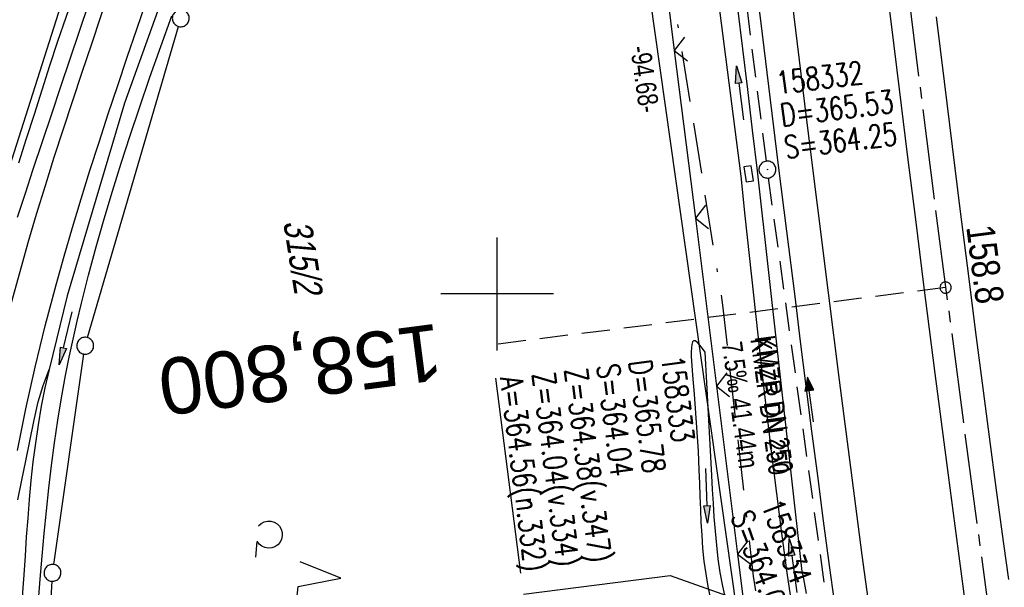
# Model space of a CAD drawing. Extents: x 510806 to 511233, y 466129 to 467087.
# Tile 20 of 35: x 510958 to 511045, y 466674 to 466724. Entities that reach past the tile are written whole.
import ezdxf
from ezdxf.enums import TextEntityAlignment as Align

# ---------------------------------------------------------------- set-up
doc = ezdxf.new("R2010")
doc.units = 0
doc.header["$LTSCALE"] = 10
doc.header["$MEASUREMENT"] = 0
for name, pattern in [('ACAD_ISO16W100', [73, 15, -6.5, 15, -6.5, 15, -7, 1, -7]), ('ACHSE', [5.5, 4, -0.5, 0.5, -0.5]), ('AUSGEZOGEN', [0]), ('LT00', [0]), ('LT17', [0.15, 0.1, -0.05]), ('STRICHLINIE2', [0.375, 0.25, -0.125])]:
    doc.linetypes.add(name, pattern=pattern)
doc.layers.get('0').update_dxf_attribs({"linetype": 'LT00'})
for name, color, linetype in [('--EK_FBR', 1, 'LT00'), ('--EK_Halt-Pfeil', 4, 'LT00'), ('--EK_Haltung', 7, 'STRICHLINIE2'), ('--EK_Haltung-Text', 140, 'LT00'), ('--EK_Schacht-Text', 5, 'LT00'), ('--EK_ST-93-1', 30, 'LT17'), ('--EL_DFK_AB_L', 21, 'LT00'), ('--EL_Halt-Pfeil', 4, 'LT00'), ('--EL_Haltung', 182, 'STRICHLINIE2'), ('--EL_Haltung-Text', 182, 'LT00'), ('-AX-093', 35, 'ACHSE'), ('-ST-93-1', 250, 'LT00'), ('ABSTAND', 8, 'LT00'), ('BAB-KABEL', 220, 'ACAD_ISO16W100'), ('DFK_AB_L', 21, 'LT00'), ('DFK_FLUR_NR', 250, 'LT00'), ('DFK_GZPKT', 250, 'LT00'), ('DFK_KATASTER', 250, 'LT00'), ('DFK_NUTZUNG', 250, 'LT00'), ('PFEIL', 140, 'AUSGEZOGEN'), ('V101_AFBR_BAB', 250, 'LT00'), ('V101_BOESCH', 250, 'LT00'), ('V101_GRABEN', 250, 'LT00'), ('V101_KA_PRUF', 182, 'LT00'), ('V101_LD_MARK', 250, 'LT00'), ('V101_RASTER', 250, 'LT00'), ('V101_SINKK', 182, 'LT00'), ('V101_ZAUN', 40, 'LT00')]:
    doc.layers.add(name, color=color, linetype=linetype)
doc.styles.add('Beschrift', font='ARIAL.TTF')
doc.styles.add('Haltungsbeschriftung', font='ARIAL.TTF', dxfattribs={"width": 0.75})
doc.styles.add('schachtbeschriftung', font='romans.shx', dxfattribs={"width": 0.75, "height": 2})
doc.styles.get("Standard").update_dxf_attribs({"font": 'ARIAL.TTF'})

# ---------------------------------------------------------------- blocks, each defined once
blk = doc.blocks.new('SYMB7010')
at = {"color": 0, "linetype": 'ByBlock'}
for points in [[(-0.031408, 0.499213), (-0.093728, 0.49134), (-0.15457, 0.475719), (-0.212975, 0.452595), (-0.268021, 0.422333), (-0.31884, 0.385411), (-0.36463, 0.342411), (-0.40467, 0.29401), (-0.438329, 0.240973), (-0.465074, 0.184136), (-0.484486, 0.124395), (-0.496256, 0.062692), (-0.5002, 0)], [(-0.5002, 0), (-0.496256, -0.062692), (-0.484486, -0.124395), (-0.465075, -0.184136), (-0.438329, -0.240973), (-0.404671, -0.29401), (-0.36463, -0.342411), (-0.31884, -0.385411), (-0.268021, -0.422333), (-0.212975, -0.452595), (-0.154571, -0.475719), (-0.093728, -0.49134), (-0.031408, -0.499213), (0.031408, -0.499213)], [(0.5002, 0), (0.496256, 0.062692), (0.484485, 0.124395), (0.465074, 0.184136), (0.438329, 0.240973), (0.40467, 0.29401), (0.36463, 0.342411), (0.31884, 0.385411), (0.268021, 0.422333), (0.212975, 0.452595), (0.15457, 0.475719), (0.093728, 0.49134), (0.031408, 0.499213), (-0.031408, 0.499213)], [(0.031408, -0.499213), (0.093728, -0.491341), (0.15457, -0.475719), (0.212975, -0.452595), (0.268021, -0.422333), (0.31884, -0.385411), (0.36463, -0.342411), (0.404671, -0.294011), (0.438329, -0.240974), (0.465075, -0.184136), (0.484486, -0.124395), (0.496256, -0.062692), (0.500201, 0)]]:
    blk.add_lwpolyline(points, dxfattribs=at)
blk = doc.blocks.new('Pfreil3')
at = {"layer": 'PFEIL'}
blk.add_hatch(color=256, dxfattribs=at).paths.add_polyline_path([(-1.549, 0.273), (-1.549, -0.273), (0, 0)])
for p, q in [((-1.549, 0), (-4.831, 0)), ((-1.549, -0.273), (-1.549, 0.273)), ((-1.549, 0.273), (0, 0)), ((0, 0), (-1.549, -0.273))]:
    blk.add_line(p, q, dxfattribs=at)
blk = doc.blocks.new('SYMB0003')
at = {"color": 0, "linetype": 'ByBlock'}
for p, q in [((-0.015712, 0), (0.010166, 0.012015)), ((0, -0.021257), (-0.015712, 0)), ((0.010166, 0.012015), (0, -0.021257))]:
    blk.add_line(p, q, dxfattribs=at)
for points in [[(-0.031395, 0.499013), (-0.093691, 0.491144), (-0.154509, 0.475528), (-0.21289, 0.452414), (-0.267913, 0.422164), (-0.318712, 0.385257), (-0.364484, 0.342274), (-0.404509, 0.293893), (-0.438154, 0.240877), (-0.464888, 0.184062), (-0.484292, 0.124345), (-0.496058, 0.062667), (-0.5, 0)], [(-0.5, 0), (-0.496058, -0.062667), (-0.484292, -0.124345), (-0.464888, -0.184062), (-0.438154, -0.240877), (-0.404509, -0.293893), (-0.364485, -0.342274), (-0.318712, -0.385257), (-0.267914, -0.422164), (-0.21289, -0.452414), (-0.154509, -0.475529), (-0.093691, -0.491144), (-0.031395, -0.499014), (0.031395, -0.499014)], [(0.5, 0), (0.496057, 0.062667), (0.484292, 0.124345), (0.464888, 0.184062), (0.438153, 0.240877), (0.404509, 0.293893), (0.364484, 0.342274), (0.318712, 0.385257), (0.267913, 0.422164), (0.21289, 0.452414), (0.154509, 0.475528), (0.093691, 0.491144), (0.031395, 0.499013), (-0.031395, 0.499013)], [(0.031395, -0.499014), (0.093691, -0.491144), (0.154509, -0.475529), (0.21289, -0.452414), (0.267914, -0.422164), (0.318712, -0.385257), (0.364485, -0.342274), (0.404509, -0.293893), (0.438154, -0.240877), (0.464889, -0.184062), (0.484292, -0.124345), (0.496058, -0.062667), (0.5, 0)]]:
    blk.add_lwpolyline(points, dxfattribs=at)
blk = doc.blocks.new('SYMB0024')
at = {"color": 0, "linetype": 'ByBlock'}
for p, q in [((-0.5, 0.5), (0, 0)), ((0, 0), (0.5, 0.5))]:
    blk.add_line(p, q, dxfattribs=at)
blk = doc.blocks.new('SYMB0652')
at = {"color": 0, "linetype": 'ByBlock'}
blk.add_lwpolyline([(-0.15, -0.075), (0.15, -0.075), (0.15, 0.075), (-0.15, 0.075), (-0.15, -0.075)], dxfattribs=at)
blk = doc.blocks.new('SYMB0070')
at = {"color": 0, "linetype": 'ByBlock'}
for p, q in [((-0.5, 0), (0.2, 0)), ((0.5, 0), (0.2, 0.1)), ((0.2, 0.1), (0.2, 0)), ((0.468, 0), (0.21, 0.086)), ((0.21, 0.086), (0.21, -0.086)), ((0.21, -0.086), (0.468, 0)), ((0.22, -0.072), (0.437, 0)), ((0.23, -0.058), (0.405, 0)), ((0.24, -0.045), (0.374, 0)), ((0.342, 0), (0.25, 0.031)), ((0.25, 0.031), (0.25, -0.031)), ((0.25, -0.031), (0.342, 0)), ((0.26, -0.017), (0.31, 0)), ((0.27, -0.003), (0.279, 0))]:
    blk.add_line(p, q, dxfattribs=at)
for points in [[(0.2, 0), (0.2, -0.1), (0.5, 0)], [(0.437, 0), (0.22, 0.072), (0.22, -0.072)], [(0.405, 0), (0.23, 0.058), (0.23, -0.058)], [(0.374, 0), (0.24, 0.045), (0.24, -0.045)], [(0.31, 0), (0.26, 0.017), (0.26, -0.017)], [(0.279, 0), (0.27, 0.003), (0.27, -0.003)]]:
    blk.add_lwpolyline(points, dxfattribs=at)
blk = doc.blocks.new('SYMB7201')
at = {"color": 0, "linetype": 'ByBlock'}
for p, q in [((0, 0.385), (-0.11, 0.015)), ((-0.255, -0.385), (-0.115, -0.385)), ((0.445, -0.385), (0.585, -0.385))]:
    blk.add_line(p, q, dxfattribs=at)
for points in [[(0.25, 0.015), (0.11, 0.015), (0, 0.385)], [(-0.393816, -0.383308), (-0.416239, -0.362945), (-0.432849, -0.337617), (-0.442589, -0.308936), (-0.444836, -0.27873), (-0.439449, -0.248923), (-0.426769, -0.221415), (-0.407606, -0.197958), (-0.38318, -0.180047), (-0.355047, -0.168823), (-0.325, -0.165), (-0.294953, -0.168823), (-0.26682, -0.180047), (-0.242394, -0.197959), (-0.223231, -0.221415), (-0.210551, -0.248923), (-0.205164, -0.27873), (-0.207411, -0.308936), (-0.21715, -0.337617), (-0.233761, -0.362945), (-0.256184, -0.383308)], [(0.306185, -0.383308), (0.283761, -0.362945), (0.267151, -0.337617), (0.257411, -0.308936), (0.255164, -0.27873), (0.260552, -0.248923), (0.273231, -0.221415), (0.292394, -0.197958), (0.31682, -0.180047), (0.344953, -0.168823), (0.375, -0.165), (0.405047, -0.168823), (0.43318, -0.180047), (0.457606, -0.197959), (0.476769, -0.221415), (0.489449, -0.248923), (0.494836, -0.27873), (0.492589, -0.308936), (0.48285, -0.337617), (0.466239, -0.362945), (0.443816, -0.383308)]]:
    blk.add_lwpolyline(points, dxfattribs=at)
blk = doc.blocks.new('SYMB2')
at = {"color": 0, "linetype": 'ByBlock', "flags": 128}
for points in [[(-0.031395, 0.499013), (-0.093691, 0.491144), (-0.154509, 0.475528), (-0.21289, 0.452414), (-0.267913, 0.422164), (-0.318712, 0.385257), (-0.364484, 0.342274), (-0.404509, 0.293893), (-0.438154, 0.240877), (-0.464888, 0.184062), (-0.484292, 0.124345), (-0.496058, 0.062667), (-0.5, 0)], [(-0.5, 0), (-0.496058, -0.062667), (-0.484292, -0.124345), (-0.464888, -0.184062), (-0.438154, -0.240877), (-0.404509, -0.293893), (-0.364485, -0.342274), (-0.318712, -0.385257), (-0.267914, -0.422164), (-0.21289, -0.452414), (-0.154509, -0.475529), (-0.093691, -0.491144), (-0.031395, -0.499014), (0.031395, -0.499014)], [(0.5, 0), (0.496057, 0.062667), (0.484292, 0.124345), (0.464888, 0.184062), (0.438153, 0.240877), (0.404509, 0.293893), (0.364484, 0.342274), (0.318712, 0.385257), (0.267913, 0.422164), (0.21289, 0.452414), (0.154509, 0.475528), (0.093691, 0.491144), (0.031395, 0.499013), (-0.031395, 0.499013)], [(0.031395, -0.499014), (0.093691, -0.491144), (0.154509, -0.475529), (0.21289, -0.452414), (0.267914, -0.422164), (0.318712, -0.385257), (0.364485, -0.342274), (0.404509, -0.293893), (0.438154, -0.240877), (0.464889, -0.184062), (0.484292, -0.124345), (0.496058, -0.062667), (0.5, 0)]]:
    blk.add_lwpolyline(points, dxfattribs=at)

msp = doc.modelspace()

# ---------------------------------------------------------------- linework, layer by layer
at = {"layer": '--EK_FBR'}
for points in [[(511029.905, 466672.735), (511029.473, 466675.918), (511028.944, 466679.889), (511028.424, 466683.861), (511027.911, 466687.835), (511027.405, 466691.809), (511026.904, 466695.784), (511026.406, 466699.759), (511025.68, 466705.577), (511024.957, 466711.395), (511024.236, 466717.213), (511023.515, 466723.031), (511022.064, 466734.726)], [(511045.209, 466645.309), (511044.889, 466647.519), (511044.624, 466649.397), (511044.365, 466651.276), (511044.109, 466653.155), (511043.856, 466655.035), (511043.111, 466660.573), (511042.367, 466666.112), (511041.626, 466671.651), (511040.891, 466677.19), (511039.857, 466685.064), (511038.837, 466692.94), (511037.832, 466700.818), (511037.105, 466706.593), (511036.384, 466712.369), (511035.669, 466718.146), (511034.957, 466723.923), (511034.381, 466728.611)], [(510965.741, 466727.16), (510964.888, 466724.656), (510964.037, 466722.152), (510963.193, 466719.645), (510962.357, 466717.136), (510961.532, 466714.624), (510960.722, 466712.106), (510959.93, 466709.584), (510959.157, 466707.055), (510958.408, 466704.519), (510957.685, 466701.975), (510956.903, 466699.093)], [(510957.496, 466686.122), (510958.242, 466689.819), (510959.061, 466693.501), (510959.95, 466697.165), (510960.907, 466700.811), (510961.617, 466703.355), (510962.356, 466705.891), (510963.121, 466708.42), (510963.908, 466710.942), (510964.715, 466713.459), (510965.538, 466715.971), (510966.374, 466718.479), (510967.219, 466720.984), (510968.071, 466723.487), (510968.926, 466725.99)], [(511038.913, 466724.576), (511039.618, 466718.825), (511040.329, 466713.074), (511041.047, 466707.324), (511041.773, 466701.575), (511042.379, 466696.829), (511042.992, 466692.085), (511043.613, 466687.341), (511044.243, 466682.598), (511044.882, 466677.857), (511045.316, 466674.681)]]:
    msp.add_lwpolyline(points, dxfattribs=at)
at = {"layer": '--EK_Haltung'}
for p, q in [((511023.867, 466711.773), (511019.076, 466749.923)), ((511029.511, 466670.718), (511024.062, 466710.286))]:
    msp.add_line(p, q, dxfattribs=at)
at = {"layer": '--EK_Schacht-Text', "flags": 128}
msp.add_lwpolyline([(511002.33, 466673.375), (511015.346, 466675.036), (511023.169, 466672.261)], dxfattribs=at)
at = {"layer": '--EK_ST-93-1', "ltscale": 2.5}
msp.add_line((511039.755, 466700.565), (511000.08, 466695.547), dxfattribs=at)
at = {"layer": '--EL_DFK_AB_L'}
msp.add_line((511021.375, 466671.053), (511008.355, 466763.317), dxfattribs=at)
at = {"layer": '--EL_Haltung'}
for p, q in [((511023.867, 466711.773), (511019.076, 466749.923)), ((511029.511, 466670.718), (511024.062, 466710.286))]:
    msp.add_line(p, q, dxfattribs=at)
at = {"layer": '-AX-093', "ltscale": 0.2}
msp.add_lwpolyline([(511019.146, 466886.319), (511021.02, 466866.407), (511022.973, 466846.503), (511025.005, 466826.606), (511027.117, 466806.718), (511029.309, 466786.839), (511031.58, 466766.968), (511033.931, 466747.107), (511036.361, 466727.255), (511038.87, 466707.413), (511041.459, 466687.581), (511044.127, 466667.76), (511046.875, 466647.95), (511049.701, 466628.15), (511052.607, 466608.363), (511055.592, 466588.587), (511058.656, 466568.823), (511061.799, 466549.071), (511065.021, 466529.333), (511068.322, 466509.607)], dxfattribs=at)
at = {"layer": 'BAB-KABEL', "ltscale": 0.03, "flags": 128}
msp.add_lwpolyline([(510972.243, 467068.611), (510975.905, 466996.574), (510977.984, 466968.8), (510979.787, 466948.122), (510983.496, 466918.707), (510987.423, 466888.384), (510991.016, 466862.105), (510995.172, 466835.484), (510999.665, 466809.429), (511004.382, 466787.077), (511010.672, 466758.219), (511015.836, 466724.859), (511019.988, 466699.018), (511022.698, 466674.981), (511023.84, 466667.263), (511024.496, 466662.024), (511024.364, 466656.981), (511021.993, 466652.398), (511015.673, 466649.504), (511014.883, 466647.881), (511015.761, 466640.01), (511016.157, 466634.178), (511017.328, 466627.877), (511020.624, 466626.038), (511027.569, 466625.356), (511028.727, 466623.981), (511029.526, 466622.083), (511030.325, 466618.587), (511034.122, 466593.595), (511037.318, 466574.488), (511041.919, 466544.36), (511045.917, 466522.329), (511050.713, 466494.709), (511055.613, 466464.589), (511063.512, 466423.435), (511071.808, 466385.814), (511078.518, 466354.086), (511085.025, 466325.466), (511091.123, 466297.539), (511098.83, 466258.822), (511106.629, 466221.866), (511109.229, 466209.78), (511117.677, 466173.993), (511121.985, 466155.787)], dxfattribs=at)
at = {"layer": 'DFK_AB_L'}
msp.add_line((511021.375, 466671.053), (511008.355, 466763.317), dxfattribs=at)
at = {"layer": 'DFK_KATASTER'}
for p, q in [((510952.838, 466699.014), (510961.862, 466727.265)), ((510963.7, 466696.13), (510971.75, 466723.72)), ((510960.697, 466676.012), (510963.383, 466694.667)), ((510959.969, 466663.249), (510960.551, 466674.521))]:
    msp.add_line(p, q, dxfattribs=at)
at = {"layer": 'V101_AFBR_BAB'}
for points in [[(511029.905, 466672.735), (511029.473, 466675.918), (511028.944, 466679.889), (511028.424, 466683.861), (511027.911, 466687.835), (511027.405, 466691.809), (511026.904, 466695.784), (511026.406, 466699.759), (511025.68, 466705.577), (511024.957, 466711.395), (511024.236, 466717.213), (511023.515, 466723.031), (511022.064, 466734.726)], [(511045.209, 466645.309), (511044.889, 466647.519), (511044.624, 466649.397), (511044.365, 466651.276), (511044.109, 466653.155), (511043.856, 466655.035), (511043.111, 466660.573), (511042.367, 466666.112), (511041.626, 466671.651), (511040.891, 466677.19), (511039.857, 466685.064), (511038.837, 466692.94), (511037.832, 466700.818), (511037.105, 466706.593), (511036.384, 466712.369), (511035.669, 466718.146), (511034.957, 466723.923), (511034.381, 466728.611)], [(510965.741, 466727.16), (510964.888, 466724.656), (510964.037, 466722.152), (510963.193, 466719.645), (510962.357, 466717.136), (510961.532, 466714.624), (510960.722, 466712.106), (510959.93, 466709.584), (510959.157, 466707.055), (510958.408, 466704.519), (510957.685, 466701.975), (510956.903, 466699.093)], [(510957.496, 466686.122), (510958.242, 466689.819), (510959.061, 466693.501), (510959.95, 466697.165), (510960.907, 466700.811), (510961.617, 466703.355), (510962.356, 466705.891), (510963.121, 466708.42), (510963.908, 466710.942), (510964.715, 466713.459), (510965.538, 466715.971), (510966.374, 466718.479), (510967.219, 466720.984), (510968.071, 466723.487), (510968.926, 466725.99)], [(511038.913, 466724.576), (511039.618, 466718.825), (511040.329, 466713.074), (511041.047, 466707.324), (511041.773, 466701.575), (511042.379, 466696.829), (511042.992, 466692.085), (511043.613, 466687.341), (511044.243, 466682.598), (511044.882, 466677.857), (511045.316, 466674.681)]]:
    msp.add_lwpolyline(points, dxfattribs=at)
at = {"layer": 'V101_BOESCH'}
msp.add_lwpolyline([(510957.533, 466681.74), (510957.866, 466683.478), (510958.215, 466685.215), (510958.577, 466686.95), (510958.946, 466688.684), (510959.318, 466690.419), (510959.754, 466691.877), (510960.288, 466693.302)], dxfattribs=at)
at = {"layer": 'V101_GRABEN'}
for points in [[(510981.642, 466755.217), (510974.83, 466738.784), (510966.971, 466716.904), (510961.889, 466699.824), (510960.288, 466693.302), (510959.917, 466691.679), (510959.593, 466690.047), (510959.313, 466688.407), (510959.071, 466686.759), (510958.862, 466685.106), (510958.683, 466683.448), (510958.527, 466681.785), (510958.39, 466680.118), (510958.268, 466678.449), (510958.155, 466676.778), (510958.046, 466675.106), (510957.946, 466673.545), (510957.851, 466671.985), (510957.764, 466670.425), (510957.691, 466668.865), (510957.637, 466667.307)], [(511026.287, 466671.292), (511026.003, 466673.282), (511025.724, 466675.273), (511025.248, 466678.782), (511024.793, 466682.294), (511024.356, 466685.808), (511023.935, 466689.324), (511023.528, 466692.842), (511023.133, 466696.362), (511022.747, 466699.883), (511022.367, 466703.404), (511021.993, 466706.927), (511021.62, 466710.449), (511016.514, 466750.244)], [(510957.498, 466706.802), (510958.186, 466708.929), (510958.883, 466711.054), (510959.697, 466713.506), (510960.518, 466715.956), (510961.343, 466718.404), (510962.17, 466720.851), (510962.996, 466723.298), (510963.821, 466725.746), (510964.64, 466728.195), (510965.447, 466730.625), (510966.249, 466733.057), (510967.049, 466735.49)], [(510957.614, 466711.631), (510958.298, 466713.79), (510958.982, 466715.948), (510959.67, 466718.105), (510960.366, 466720.259), (510961.074, 466722.408), (510961.797, 466724.552), (510962.54, 466726.689), (510963.305, 466728.818), (510963.837, 466730.253), (510964.38, 466731.685), (510964.929, 466733.114), (510965.483, 466734.542), (510966.04, 466735.969)], [(511027.433, 466673.448), (511027.317, 466674.098), (511027.188, 466674.747), (511027.051, 466675.394), (511023.077, 466710.915), (511022.65, 466714.519), (511022.221, 466718.122), (511021.788, 466721.725), (511021.349, 466725.328)], [(510959.371, 466673.199), (510959.498, 466674.714), (510959.674, 466676.736), (510959.859, 466678.755), (510960.059, 466680.771), (510960.275, 466682.783), (510960.513, 466684.792), (510960.776, 466686.796), (510961.067, 466688.796), (510961.39, 466690.79), (510961.75, 466692.778), (510962.069, 466694.384), (510962.412, 466695.985), (510962.776, 466697.583), (510963.159, 466699.176), (510963.794, 466701.677), (510964.466, 466704.168), (510965.172, 466706.65), (510965.91, 466709.122), (510966.677, 466711.586), (510967.471, 466714.042), (510968.288, 466716.489), (510969.229, 466719.223), (510970.193, 466721.948), (510971.179, 466724.665)], [(511018.438, 466694.843), (511018.196, 466695.164), (511017.963, 466695.456), (511017.75, 466695.688), (511017.565, 466695.831), (511017.418, 466695.855), (511017.319, 466695.747), (511017.256, 466695.53), (511017.218, 466695.231), (511017.198, 466694.877), (511017.187, 466694.496)], [(511017.187, 466694.496), (511017.327, 466692.812), (511017.463, 466691.128), (511017.591, 466689.441), (511017.707, 466687.752), (511017.808, 466686.059), (511017.89, 466684.362), (511017.934, 466683.209), (511017.973, 466682.055), (511018.015, 466680.902), (511018.066, 466679.75), (511018.133, 466678.6), (511018.221, 466677.455), (511018.338, 466676.315), (511018.49, 466675.183), (511018.684, 466674.058), (511018.925, 466672.943)], [(511021.276, 466669.378), (511021.006, 466670.252), (511020.744, 466671.127), (511020.496, 466672.005), (511020.269, 466672.888), (511020.005, 466674.087), (511019.787, 466675.295), (511019.608, 466676.511), (511019.464, 466677.733), (511019.347, 466678.961), (511019.253, 466680.193), (511019.175, 466681.427), (511019.107, 466682.662), (511019.043, 466683.896), (511018.898, 466686.64), (511018.748, 466689.378), (511018.594, 466692.112), (511018.438, 466694.843)]]:
    msp.add_lwpolyline(points, dxfattribs=at)
at = {"layer": 'V101_LD_MARK'}
msp.add_lwpolyline([(511055.945, 466520.94), (511054.298, 466530.968), (511052.669, 466540.999), (511050.417, 466555.04), (511048.198, 466569.086), (511046.01, 466583.137), (511043.854, 466597.192), (511041.729, 466611.253), (511039.635, 466625.318), (511038.802, 466630.973), (511037.975, 466636.628), (511037.156, 466642.285), (511036.345, 466647.943), (511035.545, 466653.602), (511034.468, 466661.347), (511033.411, 466669.096), (511032.373, 466676.847), (511031.354, 466684.6), (511030.35, 466692.355), (511029.363, 466700.113), (511028.39, 466707.872), (511027.429, 466715.634), (511026.481, 466723.396), (511025.544, 466731.16)], dxfattribs=at)
at = {"layer": 'V101_RASTER'}
for p, q in [((511000.001, 466695), (511000.001, 466705)), ((511005.001, 466700), (510995.001, 466700))]:
    msp.add_line(p, q, dxfattribs=at)
at = {"layer": 'V101_ZAUN'}
for p, q in [((511015.707, 466721.59), (511017.573, 466706.706)), ((511017.573, 466706.706), (511019.439, 466691.823)), ((511019.439, 466691.823), (511021.305, 466676.939)), ((511021.305, 466676.939), (511023.17, 466662.055))]:
    msp.add_line(p, q, dxfattribs=at)
msp.add_lwpolyline([(511013.49, 466736.42), (511014.746, 466729.259), (511015.707, 466721.59)], dxfattribs=at)

# ---------------------------------------------------------------- block references
at = {"layer": '--EK_Halt-Pfeil', "xscale": 3.999999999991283, "yscale": 4, "zscale": 4, "rotation": 97.84154999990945}
msp.add_blockref('SYMB0070', (511027.777, 466690.638), dxfattribs=at)
at = {"layer": '--EL_Halt-Pfeil', "xscale": 3.999999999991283, "yscale": 4, "zscale": 4, "rotation": 97.84154999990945}
msp.add_blockref('SYMB0070', (511027.777, 466690.638), dxfattribs=at)
at = {"layer": '-ST-93-1', "rotation": 274.1956499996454}
msp.add_blockref('SYMB2', (511039.755, 466700.565), dxfattribs=at)
at = {"layer": 'DFK_GZPKT', "xscale": 1.500000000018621, "yscale": 1.5, "zscale": 1.5, "rotation": 264.7377099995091}
for p in [(510971.96, 466724.44), (510963.49, 466695.41), (510960.59, 466675.27)]:
    msp.add_blockref('SYMB7010', p, dxfattribs=at)
at = {"layer": 'DFK_NUTZUNG', "xscale": 9.999999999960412, "yscale": 10, "zscale": 10, "rotation": 264.7377000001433}
msp.add_blockref('SYMB7201', (510982.307, 466675.165), dxfattribs=at)
at = {"layer": 'PFEIL'}
for p, rotation in [((511021.22, 466720.227), 97.25135649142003), ((510961.189, 466693.723), 256.1921503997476), ((511018.664, 466679.688), 272.0326419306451), ((511025.892, 466678.323), 98.20480550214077)]:
    msp.add_blockref('Pfreil3', p, dxfattribs=dict(at, rotation=rotation))
at = {"layer": 'V101_KA_PRUF', "xscale": 1.49999999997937, "yscale": 1.5, "zscale": 1.5, "rotation": 278.9019099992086}
msp.add_blockref('SYMB0003', (511023.96, 466711.029), dxfattribs=at)
at = {"layer": 'V101_SINKK', "xscale": 4.500000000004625, "yscale": 4.5, "zscale": 4.5, "rotation": 278.9019099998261}
msp.add_blockref('SYMB0652', (511022.301, 466710.65), dxfattribs=at)
at = {"layer": 'V101_ZAUN', "xscale": 2.100000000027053, "yscale": 2.099999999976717, "zscale": 2.1, "rotation": 277.1460700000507}
for p in [(511015.707, 466721.59), (511017.573, 466706.706), (511019.439, 466691.823), (511021.305, 466676.939)]:
    msp.add_blockref('SYMB0024', p, dxfattribs=at)

# ---------------------------------------------------------------- texts
at = {"layer": '--EK_Haltung-Text', "style": 'Haltungsbeschriftung', "width": 0.75}
for s, p in [('KMZR DN 250', (511022.448, 466695.991)), ('7.5‰ 41.44m', (511019.912, 466695.642))]:
    msp.add_text(s, height=1.8, rotation=-82.15846, dxfattribs=at).set_placement(p)
at = {"layer": '--EK_Schacht-Text', "style": 'schachtbeschriftung', "width": 0.75}
for s, rotation, p in [('158332', 7.15734, (511024.885, 466717.706)), ('D=365.53', 7.15734, (511025.244, 466714.849)), ('S=364.25', 7.15734, (511025.603, 466711.991)), ('158333', -82.72697, (511014.539, 466694.401)), ('Z=364.38(v.347)', -82.72697, (511005.969, 466693.307)), ('S=364.04', -82.72697, (511008.826, 466693.671)), ('D=365.78', -82.72697, (511011.682, 466694.036)), ('%%UA=364.56(n.332)', -82.72697, (511000.255, 466692.578)), ('Z=364.04(v.334)', -82.72697, (511003.112, 466692.942)), ('158334', -69.46218, (511023.387, 466681.314)), ('S=364.07', -69.46218, (511020.69, 466680.304))]:
    msp.add_text(s, height=2, rotation=rotation, dxfattribs=at).set_placement(p)
at = {"layer": '--EK_ST-93-1', "style": 'Beschrift'}
msp.add_text('158,800', height=5, rotation=-172.5977, dxfattribs=at).set_placement((510995.093, 466694.912), align=Align.MIDDLE_LEFT)
at = {"layer": '--EL_Haltung-Text', "style": 'Haltungsbeschriftung', "width": 0.75}
msp.add_text('KMZR DN 250', height=1.8, rotation=-82.15846, dxfattribs=at).set_placement((511022.821, 466696.184))
at = {"layer": '-ST-93-1', "style": 'Beschrift', "width": 0.8}
msp.add_text('  158.8', height=2.5, rotation=-82.59694, dxfattribs=at).set_placement((511041.379, 466707.475))
at = {"layer": 'ABSTAND', "width": 0.75}
msp.add_text(' -94.68-', height=1.8, rotation=-81.96652, dxfattribs=at).set_placement((511011.719, 466722.399))
at = {"layer": 'DFK_FLUR_NR', "oblique": 13.754, "width": 0.75}
msp.add_text('315/2', height=2.5, rotation=278.9019, dxfattribs=at).set_placement((510981.033, 466706.41))

doc.saveas('drawing.dxf')
